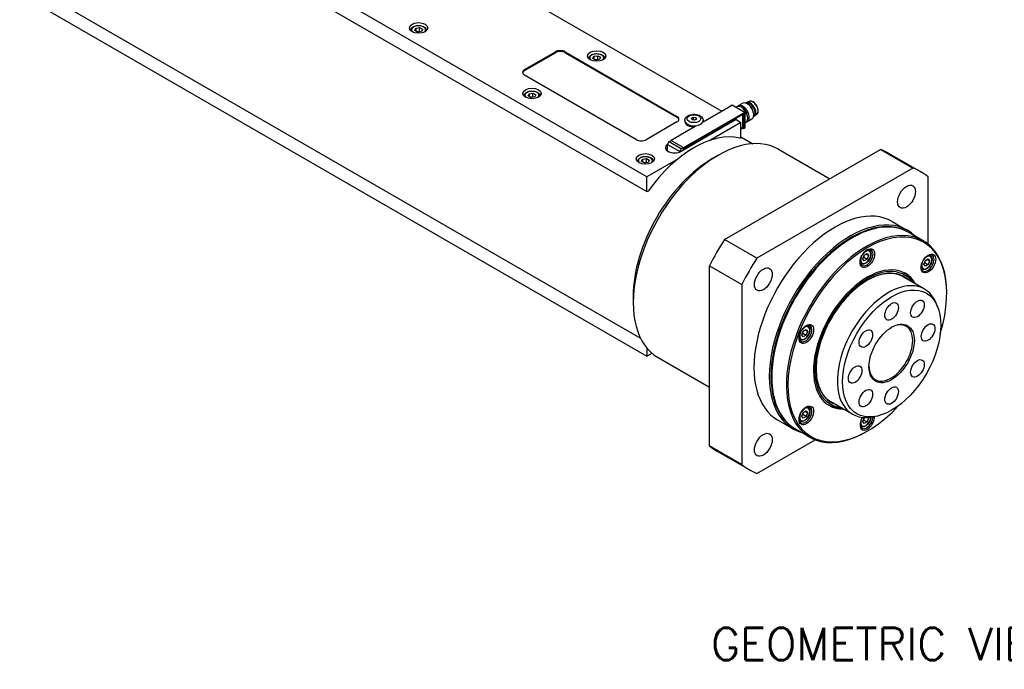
# Model space of a CAD drawing. Extents: x 47048 to 48733, y -1583 to -395.
# Tile 11 of 22: x 48171 to 48386, y -765 to -623. Entities that reach past the tile are written whole.
import ezdxf

# ---------------------------------------------------------------- set-up
doc = ezdxf.new("R2010")
doc.units = 0
doc.header["$LTSCALE"] = 25.4
doc.layers.get('0').update_dxf_attribs({"linetype": 'CONTINUOUS'})
doc.layers.add('ATA-TEXT', color=7, linetype='CONTINUOUS')
doc.styles.get("Standard").update_dxf_attribs({"font": 'simplex.shx'})

msp = doc.modelspace()

# ---------------------------------------------------------------- linework, layer by layer
for p, q in [((48307.9996464, -657.5169876), (48177.1848919, -581.9910539)), ((48177.1848919, -585.2570402), (48307.9996464, -660.7829739)), ((48267.8713366, -610.6704963), (48324.2984577, -643.2487098)), ((48171.1220763, -614.5375663), (48306.5939764, -692.7523043)), ((48177.1848919, -621.1828897), (48307.9996464, -696.7088235)), ((48257.3121021, -625.5989063), (48257.5362459, -625.1159434)), ((48257.5362459, -625.1159434), (48258.3727622, -624.9865339)), ((48257.5362459, -625.1159434), (48257.5362459, -625.7283158)), ((48258.3727622, -625.8030305), (48258.3727622, -624.9865339)), ((48258.3727622, -624.9865339), (48258.9851347, -625.3400873)), ((48257.9244745, -625.9524597), (48257.3121021, -625.5989063)), ((48258.7609908, -625.8230502), (48257.9244745, -625.9524597)), ((48258.9851347, -625.3400873), (48258.7609908, -625.8230502)), ((48281.3063654, -634.144773), (48288.0238799, -630.2664142)), ((48281.3063654, -634.3488971), (48288.0238799, -630.4705384)), ((48288.0238799, -630.2664142), (48288.0238799, -630.4705384)), ((48290.1452002, -630.4705384), (48290.1452002, -630.2664142)), ((48290.1452002, -630.2664142), (48314.5403842, -644.3509802)), ((48290.1452002, -630.4705384), (48314.5403842, -644.5551044)), ((48296.202975, -631.7226307), (48296.4271189, -631.2396678)), ((48296.4271189, -631.2396678), (48297.2636352, -631.1102582)), ((48296.4271189, -631.2396678), (48296.4271189, -631.8520402)), ((48297.2636352, -631.9267548), (48297.2636352, -631.1102582)), ((48297.2636352, -631.1102582), (48297.8760076, -631.4638116)), ((48297.8760076, -631.4638116), (48297.6518638, -631.9467745)), ((48296.8153475, -632.0761841), (48296.202975, -631.7226307)), ((48297.6518638, -631.9467745), (48296.8153475, -632.0761841)), ((48281.3063654, -634.3488971), (48281.3063654, -634.144773)), ((48305.7015494, -649.4540839), (48281.3063654, -635.3695178)), ((48282.0608394, -639.8875965), (48282.2849833, -639.4046336)), ((48282.6732118, -640.2411499), (48282.0608394, -639.8875965)), ((48282.2849833, -639.4046336), (48283.1214996, -639.275224)), ((48282.2849833, -639.4046336), (48282.2849833, -640.017006)), ((48283.5097281, -640.1117403), (48282.6732118, -640.2411499)), ((48283.1214996, -640.0917206), (48283.1214996, -639.275224)), ((48283.1214996, -639.275224), (48283.733872, -639.6287774)), ((48283.733872, -639.6287774), (48283.5097281, -640.1117403)), ((48326.2783567, -642.1056146), (48320.2325938, -645.5961375)), ((48326.2076461, -642.0647898), (48326.5611994, -641.8606657)), ((48326.2076461, -642.1464395), (48326.2076461, -642.0647898)), ((48326.2076461, -642.0647898), (48326.2783567, -642.1056146)), ((48326.5611994, -641.8606657), (48329.3896266, -643.4936588)), ((48327.6368091, -642.2743948), (48327.4573042, -642.378032)), ((48328.8798283, -641.4990023), (48327.8994248, -642.0650386)), ((48328.6825198, -642.4118008), (48328.6118091, -642.370976)), ((48330.3459268, -641.0800758), (48329.7487197, -641.321409)), ((48330.0967334, -641.7232901), (48329.8798283, -641.5980599)), ((48314.5403842, -644.3509802), (48314.5403842, -644.5551044)), ((48317.9344967, -650.0256315), (48328.9653625, -643.6569581)), ((48318.0052074, -650.1889308), (48328.9123295, -643.8917009)), ((48328.9123295, -643.9121133), (48318.0052074, -650.2093432)), ((48328.8946518, -643.9019071), (48328.9123295, -643.9121133)), ((48328.9092965, -643.893452), (48328.9373295, -643.9096369)), ((48328.9653625, -643.9223195), (48328.9123295, -643.8917009)), ((48328.9476848, -646.7086141), (48328.9476848, -643.9325257)), ((48328.9653625, -643.6569581), (48328.9653625, -643.9223195)), ((48328.9653625, -643.6569581), (48329.0360732, -643.697783)), ((48329.3896266, -643.4936588), (48329.0360732, -643.697783)), ((48329.0360732, -643.697783), (48329.0360732, -647.0045941)), ((48329.3896266, -646.80047), (48329.3896266, -643.4936588)), ((48331.2940419, -643.7970894), (48331.2940419, -644.0475497)), ((48331.9756785, -643.9028886), (48331.4680744, -644.2994186)), ((48314.5403842, -645.5757251), (48307.8228697, -649.4540839)), ((48318.5355375, -646.5759334), (48315.2474909, -648.474288)), ((48327.4450829, -645.0654147), (48315.4242676, -652.0056357)), ((48316.2526948, -645.2695389), (48316.2526948, -645.473663)), ((48317.6950172, -644.7750176), (48318.1032655, -644.5393153)), ((48317.8444465, -645.0969928), (48317.6950172, -644.7750176)), ((48318.402124, -645.1832659), (48317.8444465, -645.0969928)), ((48318.1032655, -644.5393153), (48318.1032655, -645.1370323)), ((48318.1032655, -644.5393153), (48318.6609431, -644.6255883)), ((48318.8103723, -644.9475636), (48318.402124, -645.1832659)), ((48318.6609431, -644.6255883), (48318.6609431, -645.0338366)), ((48318.6609431, -644.6255883), (48318.8103723, -644.9475636)), ((48320.2526948, -645.2695389), (48320.2526948, -645.473663)), ((48328.5057431, -645.6777872), (48321.7347918, -649.5869977)), ((48327.4450829, -645.0654147), (48328.5057431, -645.6777872)), ((48328.5057431, -648.9437735), (48328.5057431, -645.6777872)), ((48329.5868091, -645.6518939), (48329.3896266, -645.7657373)), ((48330.8798283, -644.9631039), (48329.8994248, -645.5291402)), ((48329.9906673, -644.6775789), (48329.9906673, -644.7592285)), ((48313.4090133, -649.4540839), (48315.1767803, -648.4334631)), ((48315.2474909, -648.474288), (48315.1767803, -648.4334631)), ((48328.5057431, -647.0045941), (48328.9123295, -646.7698513)), ((48328.9123295, -646.7902638), (48328.5057431, -647.0250065)), ((48328.9653625, -646.9637693), (48328.5057431, -647.2291307)), ((48328.5057431, -648.8227423), (48331.0939764, -650.3170596)), ((48328.9123295, -646.7902638), (48328.8946518, -646.7800576)), ((48328.9653625, -646.6984079), (48328.9476848, -646.6882017)), ((48328.9653625, -646.6984079), (48328.9653625, -646.9637693)), ((48329.0360732, -647.0045941), (48328.9653625, -646.9637693)), ((48329.0360732, -647.0045941), (48329.3896266, -646.80047)), ((48312.4986133, -650.4798077), (48315.1750125, -652.0250275)), ((48312.4986133, -651.9250066), (48312.4986133, -650.4798077)), ((48312.8521667, -649.8674353), (48313.3082506, -649.6041151)), ((48312.8521667, -649.8674353), (48315.5285659, -651.412655)), ((48313.479724, -649.4949087), (48313.3029473, -649.5969708)), ((48313.3029473, -649.5969708), (48313.3029473, -649.607177)), ((48313.3029473, -649.5969708), (48315.9899531, -651.1483143)), ((48313.3082506, -649.6041151), (48315.9846498, -651.1493349)), ((48313.4090133, -649.4540839), (48313.479724, -649.4949087)), ((48313.4090133, -649.5357335), (48313.4090133, -649.4540839)), ((48318.0052074, -650.0664563), (48316.2374404, -651.087077)), ((48316.2374404, -651.2912012), (48318.0052074, -650.2705804)), ((48318.0052074, -650.0664563), (48317.9344967, -650.0256315)), ((48318.0052074, -650.2705804), (48318.0052074, -650.0664563)), ((48328.2589428, -649.0862637), (48328.5057431, -648.9437735)), ((48312.4986133, -651.9188829), (48312.4897745, -651.923986)), ((48312.4897745, -651.923986), (48312.4897745, -651.9394168)), ((48312.4897745, -651.923986), (48312.8364251, -652.1241248)), ((48312.8610824, -652.1342783), (48312.4986133, -651.9250066)), ((48315.1750125, -652.0250275), (48315.1750125, -652.1277323)), ((48315.9846498, -651.1493349), (48315.5285659, -651.412655)), ((48315.9846498, -651.1493349), (48315.9846498, -651.6820989)), ((48315.9899531, -651.1483143), (48316.1667298, -651.0462522)), ((48315.9899531, -651.679037), (48315.9899531, -651.1483143)), ((48316.1667298, -651.0462522), (48316.1667298, -651.2503763)), ((48316.1667298, -651.0462522), (48316.2374404, -651.087077)), ((48316.1667298, -651.2503763), (48316.2374404, -651.2912012)), ((48316.1667298, -651.2912012), (48316.1667298, -651.576975)), ((48316.1667298, -651.2912012), (48316.1844074, -651.3014074)), ((48316.1844074, -651.3014074), (48316.1844074, -651.5667688)), ((48316.2374404, -651.087077), (48316.2374404, -651.2912012)), ((48322.3185588, -653.5365668), (48323.5559956, -652.8221323)), ((48324.9159738, -671.2246181), (48358.96557, -651.5660746)), ((48336.6809956, -651.5220007), (48347.861452, -657.9770401)), ((48358.96557, -651.5660746), (48366.0366378, -655.6485575)), ((48360.6907719, -652.3936704), (48367.7618397, -656.4761533)), ((48306.8095767, -654.1762866), (48307.0337206, -653.6933237)), ((48307.4219492, -654.52984), (48306.8095767, -654.1762866)), ((48307.0337206, -653.6933237), (48307.8702369, -653.5639142)), ((48307.0337206, -653.6933237), (48307.0337206, -654.3056962)), ((48308.2584655, -654.4004305), (48307.4219492, -654.52984)), ((48307.8702369, -654.3804108), (48307.8702369, -653.5639142)), ((48307.8702369, -653.5639142), (48308.4826094, -653.9174676)), ((48314.7705977, -653.6077771), (48307.9996464, -657.5169876)), ((48308.4826094, -653.9174676), (48308.2584655, -654.4004305)), ((48366.0366378, -655.6485575), (48331.9870417, -675.307101)), ((48307.9996464, -660.7829739), (48307.9996464, -657.5169876)), ((48369.3411597, -672.225584), (48369.3411597, -657.5564241)), ((48307.9996464, -660.7829739), (48308.2464467, -660.6404837)), ((48361.5118397, -667.3014709), (48364.870597, -669.2406502)), ((48368.2811309, -671.498398), (48365.0991503, -669.6612807)), ((48331.9870417, -675.307101), (48324.9159738, -671.2246181)), ((48352.5473737, -670.9891812), (48352.7241503, -670.8871191)), ((48355.423168, -674.6360683), (48356.0355404, -674.282515)), ((48355.8113965, -674.4119245), (48356.3417266, -674.7181107)), ((48356.0355404, -674.282515), (48356.3417266, -674.7181107)), ((48356.4629328, -673.47447), (48356.2970079, -673.3786732)), ((48369.7820333, -674.664084), (48369.6161084, -674.5682873)), ((48354.7129328, -676.5055589), (48354.5470079, -676.4097621)), ((48355.1169817, -675.4252175), (48355.423168, -674.6360683)), ((48355.423168, -675.8608132), (48355.1169817, -675.4252175)), ((48355.3284336, -675.0990115), (48356.0355404, -675.5072598)), ((48356.0355404, -675.5072598), (48355.423168, -675.8608132)), ((48356.3417266, -674.7181107), (48356.0355404, -675.5072598)), ((48368.4360822, -676.6148315), (48368.7422684, -675.8256824)), ((48368.7422684, -677.0504273), (48368.4360822, -676.6148315)), ((48368.6475341, -676.2886256), (48369.3546409, -676.6968739)), ((48368.7422684, -675.8256824), (48369.3546409, -675.472129)), ((48369.3546409, -676.6968739), (48368.7422684, -677.0504273)), ((48369.130497, -675.6015385), (48369.6608271, -675.9077248)), ((48369.3546409, -675.472129), (48369.6608271, -675.9077248)), ((48369.6608271, -675.9077248), (48369.3546409, -676.6968739)), ((48321.611452, -676.9482179), (48328.6825198, -681.0307008)), ((48321.611452, -716.2653049), (48321.611452, -676.9482179)), ((48368.0320333, -677.695173), (48367.8661084, -677.5993762)), ((48328.6825198, -681.0307008), (48328.6825198, -720.3477878)), ((48368.5541016, -682.0483026), (48363.8871969, -679.3538639)), ((48366.0510002, -680.6031363), (48366.0429608, -680.5885576)), ((48373.4070237, -683.0325057), (48373.4070237, -682.8283816)), ((48304.9944426, -683.5428161), (48304.9944426, -684.9716851)), ((48371.408648, -685.8895321), (48371.0829155, -685.0928898)), ((48341.7978813, -691.994404), (48342.1040675, -691.2052549)), ((48342.0093331, -691.6681981), (48342.7164399, -692.0764464)), ((48342.1040675, -691.2052549), (48342.7164399, -690.8517015)), ((48342.492296, -690.981111), (48343.0226261, -691.2872973)), ((48342.7164399, -690.8517015), (48343.0226261, -691.2872973)), ((48343.0226261, -691.2872973), (48342.7164399, -692.0764464)), ((48343.1438323, -690.0436565), (48342.9779075, -689.9478598)), ((48341.3938323, -693.0747454), (48341.2279075, -692.9789487)), ((48342.1040675, -692.4299998), (48341.7978813, -691.994404)), ((48342.7164399, -692.0764464), (48342.1040675, -692.4299998)), ((48307.9996464, -694.9288638), (48307.9996464, -696.7088235)), ((48307.9996464, -696.7088235), (48309.1197132, -696.0621526)), ((48310.4309956, -696.9883344), (48321.611452, -703.4433738)), ((48335.2232575, -700.9954305), (48335.2232575, -701.1995547)), ((48352.8041016, -709.3281029), (48348.1371969, -706.6336641)), ((48341.7978813, -709.7532047), (48342.1040675, -708.9640555)), ((48342.1040675, -708.9640555), (48342.7164399, -708.6105022)), ((48342.492296, -708.7399117), (48343.0226261, -709.0460979)), ((48342.7164399, -708.6105022), (48343.0226261, -709.0460979)), ((48343.1438323, -707.8024572), (48342.9779075, -707.7066604)), ((48350.3010002, -707.8829365), (48350.284355, -707.8832636)), ((48336.5118397, -710.6027411), (48339.870597, -712.5419204)), ((48341.3938323, -710.8335461), (48341.2279075, -710.7377493)), ((48342.1040675, -710.1888004), (48341.7978813, -709.7532047)), ((48342.7164399, -709.835247), (48342.0093331, -709.4269987)), ((48342.7164399, -709.835247), (48342.1040675, -710.1888004)), ((48343.0226261, -709.0460979), (48342.7164399, -709.835247)), ((48355.1169817, -710.9428187), (48355.423168, -710.1536696)), ((48355.423168, -711.3784145), (48355.1169817, -710.9428187)), ((48355.3284336, -710.6166128), (48356.0355404, -711.0248611)), ((48355.423168, -710.1536696), (48355.5770187, -710.0648438)), ((48356.0355404, -711.0248611), (48355.423168, -711.3784145)), ((48356.3417266, -710.235712), (48356.033763, -710.0579091)), ((48356.3417266, -710.235712), (48356.0355404, -711.0248611)), ((48356.2094073, -710.047468), (48356.3417266, -710.235712)), ((48357.5579771, -709.8795978), (48356.7051984, -709.9958263)), ((48343.5311309, -714.3666555), (48340.3491503, -712.5295382)), ((48354.7129328, -712.0231602), (48354.5470079, -711.9273634)), ((48356.0829076, -713.0387551), (48355.9061309, -713.1408172)), ((48331.9870417, -722.2556544), (48344.6909068, -714.9210744)), ((48328.6825198, -720.3477878), (48321.611452, -716.2653049)), ((48323.1907719, -717.3455757), (48330.2618397, -721.4280586))]:
    msp.add_line(p, q)
for centre, major_axis in [((48258.1486184, -625.0612485), (-2, 0)), ((48297.0394913, -631.1849729), (-2, 0)), ((48282.8973557, -639.3499387), (-2, 0)), ((48318.2526948, -644.8612906), (-1.5, 0)), ((48307.646093, -653.6386288), (-2, 0)), ((48364.6368397, -661.8888121), (1.375, 2.3815699)), ((48356.0829076, -675.2757882), (-1.125, -1.9485572)), ((48369.402008, -676.4654023), (-1.125, -1.9485572)), ((48333.3868397, -679.931008), (1.375, 2.3815699)), ((48361.3862084, -696.096451), (-7.5863249, -13.1399001)), ((48361.3862084, -686.9108645), (-1.047, -1.8134572)), ((48367.0112084, -686.3536652), (-1.047, -1.8134572)), ((48342.7638071, -691.8449748), (-1.125, -1.9485572)), ((48361.3862084, -696.096451), (-3.5, -6.0621778)), ((48369.3411597, -691.5036578), (-1.047, -1.8134572)), ((48355.7612084, -692.8488558), (-1.047, -1.8134572)), ((48367.0112084, -699.3440463), (-1.047, -1.8134572)), ((48353.4312571, -700.6892443), (-1.047, -1.8134572)), ((48355.7612084, -705.8392368), (-1.047, -1.8134572)), ((48361.3862084, -705.2820376), (-1.047, -1.8134572)), ((48342.7638071, -709.6037754), (-1.125, -1.9485572)), ((48333.3868397, -716.0153998), (1.375, 2.3815699))]:
    msp.add_ellipse(centre, major_axis=major_axis, ratio=0.5773502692)
for centre, major_axis, start_param, end_param in [((48258.1486184, -625.4694968), (-1.55, 0), 2.617211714, 6.8075662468), ((48289.08454, -630.8787866), (-1.5, 0), 3.926990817, 5.4977871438), ((48289.08454, -631.0829108), (-1.5, 0), 3.926990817, 5.4977871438), ((48297.0394913, -631.5932211), (-1.55, 0), 2.617211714, 6.8075662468), ((48282.3670256, -634.7571454), (-1.5, 0), 5.4977871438, 7.0685834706), ((48282.3670256, -634.9612695), (-1.5, 0), 5.4977871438, 6.1650596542), ((48282.8973557, -639.758187), (-1.55, 0), 2.617211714, 6.8075662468), ((48328.6118091, -643.9631444), (0.975, -1.6887495), 0, 3.1415926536), ((48328.8994248, -643.7970894), (1, -1.7320508), 6.0514745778, 9.6564886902), ((48329.8798283, -643.2310531), (1, -1.7320508), 0, 3.1415926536), ((48330.5386751, -642.8506678), (0.8625, -1.4938938), 6.1259311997, 9.5820320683), ((48330.4502867, -642.9016988), (0.8125, -1.4072913), 0.0155573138, 3.1260353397), ((48330.0967334, -643.1058229), (-0.846625, 1.4663975), 3.926990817, 5.4977871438), ((48331.0947142, -642.5296384), (0.8175514, -1.4160406), 0.0809253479, 3.0606673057), ((48313.479724, -644.9633527), (1.5, 0), 5.4977871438, 7.0685834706), ((48328.6825198, -643.9223195), (-0.925, 1.602147), 3.926990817, 5.4977871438), ((48328.9123295, -643.9529381), (0.0375, 0.0649519), 5.4977871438, 7.0685834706), ((48328.9123295, -643.9529381), (0.025, 0.0433013), 5.4977871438, 7.0685834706), ((48313.479724, -645.1674768), (1.5, 0), 0.118125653, 0.7853981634), ((48318.2526948, -645.2695389), (-2, 0), 0, 3.1415926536), ((48318.2526948, -645.473663), (-2, 0), 0, 1.6721132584), ((48318.2526948, -645.473663), (2, 0), 6.1818683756, 6.2831853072), ((48323.5559956, -674.2551675), (13.125, 22.7331668), 0, 3.1415926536), ((48318.2526948, -671.1933053), (12.25, 21.2176224), 0.1696239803, 1.4011723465), ((48328.9123295, -646.7290265), (-0.0375, -0.0649519), 0.7853981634, 2.3561944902), ((48328.9123295, -646.7290265), (0.025, 0.0433013), 3.926990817, 5.4977871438), ((48306.7622096, -648.8417114), (1.5, 0), 3.926990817, 5.4977871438), ((48314.0100541, -651.1891391), (-2, 0), 5.5673431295, 8.6393797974), ((48312.8521667, -650.2756835), (0.25, 0.4330127), 0.7853981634, 2.3561944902), ((48307.646093, -654.0468771), (-1.55, 0), 2.617211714, 6.8075662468), ((48315.5285659, -651.8209033), (-0.25, -0.4330127), 3.926990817, 5.4977871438), ((48316.2020851, -651.2707887), (-0.025, -0.0433013), 4.7123889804, 5.4977871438), ((48316.2197628, -651.280995), (-0.025, -0.0433013), 4.7123889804, 5.4977871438), ((48341.9407719, -684.8696231), (18.75, 32.4759526), 0, 0.0882350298), ((48322.3185588, -673.540733), (-12.25, -21.2176224), 3.926990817, 5.4977871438), ((48349.0118397, -688.952106), (18.75, 32.4759526), 6.1949502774, 6.3714203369), ((48349.0118397, -688.952106), (12.5, 21.6506351), 0, 3.1415926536), ((48352.7241503, -691.0954095), (-12.375, -21.4341287), 3.1415926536, 6.2831853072), ((48352.370597, -690.8912853), (12.5, 21.6506351), 6.1416458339, 9.5663174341), ((48352.5473737, -690.9933474), (-12.375, -21.4341287), 3.1344501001, 6.2903278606), ((48355.9061309, -692.9325268), (12.375, 21.4341287), 5.4977871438, 10.2101761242), ((48356.0829076, -693.0345889), (-12.25, -21.2176224), 1.951356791, 7.4734211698), ((48341.9407719, -684.8696231), (-18.75, -32.4759526), 4.6241539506, 4.8006240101), ((48352.5473737, -690.9933474), (-12.25, -21.2176224), 3.926990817, 5.4977871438), ((48355.9061309, -675.1737262), (1, 1.7320508), 2.4168903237, 7.007887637), ((48355.7293542, -675.0716641), (0.775, 1.3423394), 1.7419583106, 7.6828196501), ((48355.5879328, -674.9900144), (0.875, 1.5155445), 0, 0.2414073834), ((48369.2252313, -676.3633402), (1, 1.7320508), 2.4168903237, 7.007887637), ((48368.9070333, -676.1796285), (0.875, 1.5155445), 0, 0.2414073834), ((48349.0118397, -688.952106), (-18.75, -32.4759526), 4.6241539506, 4.8006240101), ((48355.5879328, -674.9900144), (-0.875, -1.5155445), 6.0417779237, 6.2831853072), ((48369.0484546, -676.2612782), (0.775, 1.3423394), 1.7419583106, 7.6828196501), ((48356.0829076, -693.0345889), (-8.3125, -14.3976723), 2.8157096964, 6.6090682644), ((48356.0829076, -693.0345889), (8.1250947, 14.0730769), 6.034429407, 9.673533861), ((48356.0829076, -693.0345889), (7.925, 13.7265026), 6.1707949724, 9.5371682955), ((48355.6409658, -692.7794337), (8.3125, 14.3976723), 5.95730235, 6.2565992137), ((48368.9070333, -676.1796285), (-0.875, -1.5155445), 6.0417779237, 6.2831853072), ((48360.6791016, -695.6882028), (7.875, 13.6399001), 5.8626509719, 9.8453122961), ((48355.4166672, -692.6499348), (8.3444216, 14.4529622), 5.9477281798, 6.1079295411), ((48361.2094317, -695.994389), (3.375, 5.8456715), 2.3745456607, 7.0502323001), ((48342.5870304, -691.7429127), (1, 1.7320508), 2.4168903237, 7.007887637), ((48342.4102537, -691.6408506), (0.775, 1.3423394), 1.7419583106, 7.6828196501), ((48342.2688323, -691.559201), (0.875, 1.5155445), 0, 0.2414073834), ((48342.2688323, -691.559201), (-0.875, -1.5155445), 6.0417779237, 6.2831853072), ((48342.5870304, -709.5017134), (1, 1.7320508), 2.4168903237, 7.007887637), ((48342.4102537, -709.3996513), (0.775, 1.3423394), 1.7419583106, 7.6828196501), ((48342.2688323, -709.3180016), (0.875, 1.5155445), 0, 0.2414073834), ((48355.6409658, -692.7794337), (-8.3125, -14.3976723), 0.0265860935, 0.3258829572), ((48355.4166672, -692.6499348), (-8.3444216, -14.4529622), 0.1752557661, 0.3354571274), ((48342.2688323, -709.3180016), (-0.875, -1.5155445), 6.0417779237, 6.2831853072), ((48356.0829076, -710.7933895), (-1.125, -1.9485572), 4.6543123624, 8.6458735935), ((48355.9061309, -710.6913274), (-1, -1.7320508), 5.5584829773, 8.6167232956), ((48355.7293542, -710.5892654), (-0.775, -1.3423394), 4.8835509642, 8.6212935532), ((48355.5879328, -710.5076157), (-0.875, -1.5155445), 6.0417779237, 6.2831853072), ((48341.9407719, -684.8696231), (-18.75, -32.4759526), 6.1949502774, 6.2831853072), ((48349.0118397, -688.952106), (-18.75, -32.4759526), 6.1949502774, 6.3714203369)]:
    msp.add_ellipse(centre, major_axis=major_axis, ratio=0.5773502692, start_param=start_param, end_param=end_param)
for points, knots in [([(48256.398726, -625.6203778), (48256.4005458, -625.5153608), (48256.4259682, -625.4111214), (48256.5223063, -625.2052275), (48256.5981918, -625.1056388), (48256.7984692, -624.9177904), (48256.9283348, -624.8325572), (48257.225908, -624.6904521), (48257.3949602, -624.6347574), (48257.7508318, -624.5594189), (48257.9374586, -624.5395666), (48258.3106562, -624.5364488), (48258.4971458, -624.5530041), (48258.8538525, -624.6214451), (48259.0239475, -624.6734189), (48259.3321596, -624.8108312), (48259.4701308, -624.8964677), (48259.6941031, -625.0965898), (48259.7817999, -625.2107947), (48259.8751778, -625.4274934), (48259.8968344, -625.5236387), (48259.8985108, -625.6203778)], [0.7954028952, 0.7954028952, 0.7954028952, 0.7954028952, 1.0492433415, 1.0492433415, 1.3371734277, 1.3371734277, 1.6651252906, 1.6651252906, 2.0047401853, 2.0047401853, 2.3417254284, 2.3417254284, 2.6770391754, 2.6770391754, 3.0137607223, 3.0137607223, 3.3533212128, 3.3533212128, 3.683154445, 3.683154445, 3.9169860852, 3.9169860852, 3.9169860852, 3.9169860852]), ([(48295.2895989, -631.7441021), (48295.2914188, -631.6390852), (48295.3168412, -631.5348458), (48295.4131793, -631.3289518), (48295.4890648, -631.2293632), (48295.6893421, -631.0415147), (48295.8192078, -630.9562815), (48296.1167809, -630.8141764), (48296.2858332, -630.7584818), (48296.6417048, -630.6831433), (48296.8283315, -630.663291), (48297.2015291, -630.6601732), (48297.3880188, -630.6767284), (48297.7447255, -630.7451694), (48297.9148205, -630.7971432), (48298.2230326, -630.9345556), (48298.3610038, -631.0201921), (48298.584976, -631.2203141), (48298.6726728, -631.3345191), (48298.7660507, -631.5512178), (48298.7877073, -631.6473631), (48298.7893837, -631.7441021)], [0.7954028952, 0.7954028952, 0.7954028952, 0.7954028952, 1.0492433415, 1.0492433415, 1.3371734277, 1.3371734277, 1.6651252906, 1.6651252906, 2.0047401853, 2.0047401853, 2.3417254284, 2.3417254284, 2.6770391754, 2.6770391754, 3.0137607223, 3.0137607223, 3.3533212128, 3.3533212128, 3.683154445, 3.683154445, 3.9169860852, 3.9169860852, 3.9169860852, 3.9169860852]), ([(48281.1474633, -639.9090679), (48281.1492832, -639.804051), (48281.1747056, -639.6998116), (48281.2710437, -639.4939176), (48281.3469292, -639.394329), (48281.5472065, -639.2064806), (48281.6770721, -639.1212473), (48281.9746453, -638.9791422), (48282.1436976, -638.9234476), (48282.4995692, -638.8481091), (48282.6861959, -638.8282568), (48283.0593935, -638.825139), (48283.2458832, -638.8416942), (48283.6025899, -638.9101353), (48283.7726848, -638.962109), (48284.0808969, -639.0995214), (48284.2188681, -639.1851579), (48284.4428404, -639.3852799), (48284.5305372, -639.4994849), (48284.6239151, -639.7161836), (48284.6455717, -639.8123289), (48284.6472481, -639.9090679)], [0.7954028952, 0.7954028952, 0.7954028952, 0.7954028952, 1.0492433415, 1.0492433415, 1.3371734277, 1.3371734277, 1.6651252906, 1.6651252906, 2.0047401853, 2.0047401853, 2.3417254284, 2.3417254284, 2.6770391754, 2.6770391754, 3.0137607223, 3.0137607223, 3.3533212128, 3.3533212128, 3.683154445, 3.683154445, 3.9169860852, 3.9169860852, 3.9169860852, 3.9169860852]), ([(48331.9756785, -643.9028886), (48332.056147, -643.8400283), (48332.1215622, -643.7565934), (48332.221695, -643.5529738), (48332.2537012, -643.4302749), (48332.2796774, -643.1566332), (48332.2715683, -643.0043832), (48332.2154336, -642.6896619), (48332.1672838, -642.527202), (48332.0366434, -642.2087916), (48331.9543353, -642.0528768), (48331.7637037, -641.7622701), (48331.6554468, -641.6276091), (48331.4227113, -641.3923928), (48331.298231, -641.2919785), (48331.0438142, -641.1363241), (48330.9138303, -641.0811748), (48330.6626898, -641.0260669), (48330.5410236, -641.0249008), (48330.4007495, -641.0601289), (48330.3729102, -641.0691718), (48330.3459268, -641.0800758)], [0.8663235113, 0.8663235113, 0.8663235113, 0.8663235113, 1.1543887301, 1.1543887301, 1.4672503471, 1.4672503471, 1.7964845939, 1.7964845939, 2.1263857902, 2.1263857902, 2.4546527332, 2.4546527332, 2.7825969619, 2.7825969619, 3.1117599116, 3.1117599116, 3.4421688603, 3.4421688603, 3.7639620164, 3.7639620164, 3.8460654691, 3.8460654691, 3.8460654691, 3.8460654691]), ([(48316.2526948, -645.2695389), (48316.2526948, -645.1388994), (48316.2791295, -645.0088336), (48316.3785273, -644.7595582), (48316.4547669, -644.6426809), (48316.6574089, -644.4151097), (48316.791358, -644.3115592), (48317.1099151, -644.1267585), (48317.2999067, -644.0517337), (48317.7032364, -643.9451379), (48317.916867, -643.9142402), (48318.3451343, -643.8975714), (48318.5596163, -643.911274), (48318.9751105, -643.9828878), (48319.175987, -644.0409139), (48319.5481873, -644.2042042), (48319.7197698, -644.3097376), (48319.996322, -644.5658313), (48320.1069014, -644.7126176), (48320.2253174, -645.0043701), (48320.2526948, -645.1366439), (48320.2526948, -645.2695389)], [0.7853981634, 0.7853981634, 0.7853981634, 0.7853981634, 1.0116723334, 1.0116723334, 1.2602659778, 1.2602659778, 1.5684052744, 1.5684052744, 1.9269036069, 1.9269036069, 2.2888823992, 2.2888823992, 2.6463048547, 2.6463048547, 3.0059878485, 3.0059878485, 3.369490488, 3.369490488, 3.6968100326, 3.6968100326, 3.926990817, 3.926990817, 3.926990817, 3.926990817]), ([(48305.8962006, -654.1977581), (48305.8980205, -654.0927412), (48305.9234429, -653.9885018), (48306.019781, -653.7826078), (48306.0956665, -653.6830191), (48306.2959439, -653.4951707), (48306.4258095, -653.4099375), (48306.7233827, -653.2678324), (48306.8924349, -653.2121378), (48307.2483065, -653.1367993), (48307.4349332, -653.116947), (48307.8081309, -653.1138291), (48307.9946205, -653.1303844), (48308.3513272, -653.1988254), (48308.5214222, -653.2507992), (48308.8296343, -653.3882116), (48308.9676055, -653.4738481), (48309.1915778, -653.6739701), (48309.2792746, -653.788175), (48309.3726524, -654.0048738), (48309.394309, -654.1010191), (48309.3959855, -654.1977581)], [0.7954028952, 0.7954028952, 0.7954028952, 0.7954028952, 1.0492433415, 1.0492433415, 1.3371734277, 1.3371734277, 1.6651252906, 1.6651252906, 2.0047401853, 2.0047401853, 2.3417254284, 2.3417254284, 2.6770391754, 2.6770391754, 3.0137607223, 3.0137607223, 3.3533212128, 3.3533212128, 3.683154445, 3.683154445, 3.9169860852, 3.9169860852, 3.9169860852, 3.9169860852]), ([(48356.4629328, -673.47447), (48356.5574773, -673.5290553), (48356.6388305, -673.6055512), (48356.7713741, -673.7953712), (48356.8196777, -673.9108843), (48356.8822205, -674.1782538), (48356.8911018, -674.3333373), (48356.8653819, -674.6620958), (48356.8290887, -674.8363467), (48356.716398, -675.1822098), (48356.6402772, -675.3537594), (48356.4563785, -675.6785169), (48356.3487964, -675.8317441), (48356.1111714, -676.1064407), (48355.9811133, -676.2277603), (48355.7080047, -676.4259736), (48355.5648557, -676.502642), (48355.2795588, -676.5965466), (48355.136806, -676.6153918), (48354.8982908, -676.5874223), (48354.8003075, -676.5560047), (48354.7129328, -676.5055589)], [3.926990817, 3.926990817, 3.926990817, 3.926990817, 4.1908359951, 4.1908359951, 4.4787660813, 4.4787660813, 4.8067179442, 4.8067179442, 5.1463328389, 5.1463328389, 5.483318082, 5.483318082, 5.818631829, 5.818631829, 6.1553533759, 6.1553533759, 6.4949138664, 6.4949138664, 6.8247470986, 6.8247470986, 7.0685834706, 7.0685834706, 7.0685834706, 7.0685834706]), ([(48369.7820333, -674.664084), (48369.8765778, -674.7186693), (48369.957931, -674.7951653), (48370.0904746, -674.9849853), (48370.1387782, -675.1004984), (48370.201321, -675.3678679), (48370.2102023, -675.5229514), (48370.1844824, -675.8517099), (48370.1481892, -676.0259608), (48370.0354984, -676.3718238), (48369.9593777, -676.5433735), (48369.775479, -676.868131), (48369.6678969, -677.0213582), (48369.4302719, -677.2960547), (48369.3002138, -677.4173744), (48369.0271051, -677.6155877), (48368.8839561, -677.692256), (48368.5986592, -677.7861607), (48368.4559065, -677.8050059), (48368.2173912, -677.7770364), (48368.119408, -677.7456188), (48368.0320333, -677.695173)], [2.8797932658, 2.8797932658, 2.8797932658, 2.8797932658, 3.1436384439, 3.1436384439, 3.4315685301, 3.4315685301, 3.759520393, 3.759520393, 4.0991352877, 4.0991352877, 4.4361205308, 4.4361205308, 4.7714342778, 4.7714342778, 5.1081558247, 5.1081558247, 5.4477163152, 5.4477163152, 5.7775495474, 5.7775495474, 6.0213859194, 6.0213859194, 6.0213859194, 6.0213859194]), ([(48363.8871969, -679.3538639), (48363.6409029, -679.211666), (48363.3828988, -679.0897479), (48362.1989267, -678.6441307), (48361.1582895, -678.5425425), (48358.9405604, -678.8395919), (48357.7659239, -679.2329321), (48355.3982552, -680.4725933), (48354.2058386, -681.3169274), (48351.9212071, -683.3729005), (48350.8294084, -684.5842532), (48348.8575635, -687.25195), (48347.9779563, -688.7079499), (48346.5207766, -691.7165244), (48345.9434777, -693.2685879), (48345.1496466, -696.3103397), (48344.9331314, -697.7995237), (48344.8813206, -700.5631569), (48345.0458964, -701.8371275), (48345.736467, -704.0435008), (48346.2627935, -704.9745023), (48347.2995023, -706.0646702), (48347.69988, -706.3811791), (48348.1371969, -706.6336641)], [5.4977871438, 5.4977871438, 5.4977871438, 5.4977871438, 5.5928201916, 5.5928201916, 5.916546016, 5.916546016, 6.2366514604, 6.2366514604, 6.5555900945, 6.5555900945, 6.8746234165, 6.8746234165, 7.1938157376, 7.1938157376, 7.5130250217, 7.5130250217, 7.8321006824, 7.8321006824, 8.1510214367, 8.1510214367, 8.4706401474, 8.4706401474, 8.6393797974, 8.6393797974, 8.6393797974, 8.6393797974]), ([(48343.1438323, -690.0436565), (48343.2383769, -690.0982418), (48343.31973, -690.1747378), (48343.4522737, -690.3645578), (48343.5005772, -690.4800709), (48343.5631201, -690.7474403), (48343.5720014, -690.9025239), (48343.5462814, -691.2312824), (48343.5099882, -691.4055332), (48343.3972975, -691.7513963), (48343.3211767, -691.922946), (48343.137278, -692.2477035), (48343.0296959, -692.4009306), (48342.7920709, -692.6756272), (48342.6620128, -692.7969469), (48342.3889042, -692.9951602), (48342.2457552, -693.0718285), (48341.9604583, -693.1657332), (48341.8177055, -693.1845784), (48341.5791903, -693.1566088), (48341.481207, -693.1251913), (48341.3938323, -693.0747454)], [4.9741883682, 4.9741883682, 4.9741883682, 4.9741883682, 5.2380335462, 5.2380335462, 5.5259636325, 5.5259636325, 5.8539154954, 5.8539154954, 6.1935303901, 6.1935303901, 6.5305156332, 6.5305156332, 6.8658293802, 6.8658293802, 7.2025509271, 7.2025509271, 7.5421114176, 7.5421114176, 7.8719446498, 7.8719446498, 8.1157810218, 8.1157810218, 8.1157810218, 8.1157810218]), ([(48343.1438323, -707.8024572), (48343.2383769, -707.8570425), (48343.31973, -707.9335384), (48343.4522737, -708.1233584), (48343.5005772, -708.2388715), (48343.5631201, -708.506241), (48343.5720014, -708.6613245), (48343.5462814, -708.990083), (48343.5099882, -709.1643339), (48343.3972975, -709.510197), (48343.3211767, -709.6817466), (48343.137278, -710.0065041), (48343.0296959, -710.1597313), (48342.7920709, -710.4344279), (48342.6620128, -710.5557475), (48342.3889042, -710.7539608), (48342.2457552, -710.8306292), (48341.9604583, -710.9245338), (48341.8177055, -710.943379), (48341.5791903, -710.9154095), (48341.481207, -710.8839919), (48341.3938323, -710.8335461)], [6.0213859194, 6.0213859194, 6.0213859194, 6.0213859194, 6.2852310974, 6.2852310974, 6.5731611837, 6.5731611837, 6.9011130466, 6.9011130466, 7.2407279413, 7.2407279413, 7.5777131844, 7.5777131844, 7.9130269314, 7.9130269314, 8.2497484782, 8.2497484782, 8.5893089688, 8.5893089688, 8.919142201, 8.919142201, 9.162978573, 9.162978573, 9.162978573, 9.162978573]), ([(48350.36948, -707.9224734), (48350.1428097, -707.9257916), (48349.9203985, -707.9183214), (48348.9193424, -707.8349591), (48348.1973734, -707.6317709), (48347.5498934, -707.2980059)], [3.59504677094, 3.59504677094, 3.59504677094, 3.59504677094, 3.66125810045, 3.66125810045, 3.89947110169, 3.89947110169, 3.89947110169, 3.89947110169]), ([(48356.8811945, -709.9718391), (48356.880439, -709.9853267), (48356.8795291, -709.9988636), (48356.8653819, -710.1796971), (48356.8290887, -710.353948), (48356.716398, -710.699811), (48356.6402772, -710.8713607), (48356.4563785, -711.1961182), (48356.3487964, -711.3493453), (48356.1111714, -711.6240419), (48355.9811133, -711.7453616), (48355.7080047, -711.9435749), (48355.5648557, -712.0202432), (48355.2795588, -712.1141479), (48355.136806, -712.1329931), (48354.8982908, -712.1050236), (48354.8003075, -712.073606), (48354.7129328, -712.0231602)], [1.6375452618, 1.6375452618, 1.6375452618, 1.6375452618, 1.6651252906, 1.6651252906, 2.0047401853, 2.0047401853, 2.3417254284, 2.3417254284, 2.6770391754, 2.6770391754, 3.0137607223, 3.0137607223, 3.3533212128, 3.3533212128, 3.683154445, 3.683154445, 3.926990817, 3.926990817, 3.926990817, 3.926990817])]:
    msp.add_open_spline(points, degree=3, knots=knots)
for points, weights in [([(48258.3727622, -625.8030305), (48258.1133568, -625.9064599), (48257.8877535, -625.9312588)], [1, 1.09062147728, 1.07507328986]), ([(48258.4503831, -625.8711014), (48258.4127105, -625.8394107), (48258.3727622, -625.8030305)], [1.03148954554, 1.01779072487, 1]), ([(48297.2636352, -631.9267548), (48297.0042298, -632.0301843), (48296.7786265, -632.0549832)], [1, 1.09062147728, 1.07507328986]), ([(48297.3412561, -631.9948257), (48297.3035835, -631.9631351), (48297.2636352, -631.9267548)], [1.03148954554, 1.01779072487, 1]), ([(48283.1214996, -640.0917206), (48282.8620942, -640.1951501), (48282.6364909, -640.219949)], [1, 1.09062147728, 1.07507328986]), ([(48283.1991205, -640.1597915), (48283.1614479, -640.1281009), (48283.1214996, -640.0917206)], [1.03148954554, 1.01779072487, 1]), ([(48307.8702369, -654.3804108), (48307.6108315, -654.4838403), (48307.3852282, -654.5086392)], [1, 1.09062147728, 1.07507328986]), ([(48307.9478578, -654.4484817), (48307.9101852, -654.4167911), (48307.8702369, -654.3804108)], [1.03148954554, 1.01779072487, 1]), ([(48355.230672, -675.1321978), (48355.2769532, -675.1154176), (48355.3284336, -675.0990115)], [1.03148954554, 1.01779072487, 1]), ([(48355.3284336, -675.0990115), (48355.3685638, -674.8226451), (48355.4598889, -674.6148675)], [1, 1.09062147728, 1.07507328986]), ([(48368.5497725, -676.3218118), (48368.5960537, -676.3050317), (48368.6475341, -676.2886256)], [1.03148954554, 1.01779072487, 1]), ([(48368.6475341, -676.2886256), (48368.6876642, -676.0122592), (48368.7789894, -675.8044815)], [1, 1.09062147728, 1.07507328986]), ([(48341.9115716, -691.7013843), (48341.9578527, -691.6846042), (48342.0093331, -691.6681981)], [1.03148954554, 1.01779072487, 1]), ([(48342.0093331, -691.6681981), (48342.0494633, -691.3918317), (48342.1407885, -691.184054)], [1, 1.09062147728, 1.07507328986]), ([(48342.0093331, -709.4269987), (48342.0494633, -709.1506323), (48342.1407885, -708.9428547)], [1, 1.09062147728, 1.07507328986]), ([(48341.9115716, -709.4601849), (48341.9578527, -709.4434048), (48342.0093331, -709.4269987)], [1.03148954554, 1.01779072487, 1]), ([(48355.230672, -710.649799), (48355.2769532, -710.6330189), (48355.3284336, -710.6166128)], [1.03148954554, 1.01779072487, 1]), ([(48355.3284336, -710.6166128), (48355.3685638, -710.3402464), (48355.4598889, -710.1324687)], [1, 1.09062147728, 1.07507328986])]:
    msp.add_rational_spline(points, weights, degree=2)
msp.add_open_spline([(48364.168882, -678.5130733), (48364.9519957, -679.016396), (48365.6116037, -679.7324929), (48366.11948, -680.6426732)], degree=3)

# ---------------------------------------------------------------- texts
at = {"layer": 'ATA-TEXT', "insert": (48321.9842092, -765.3266269), "char_height": 6.999999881, "attachment_point": 7}
msp.add_mtext('GEOMETRIC VIEW ( 1 : 4 )', dxfattribs=at)

doc.saveas('drawing.dxf')
